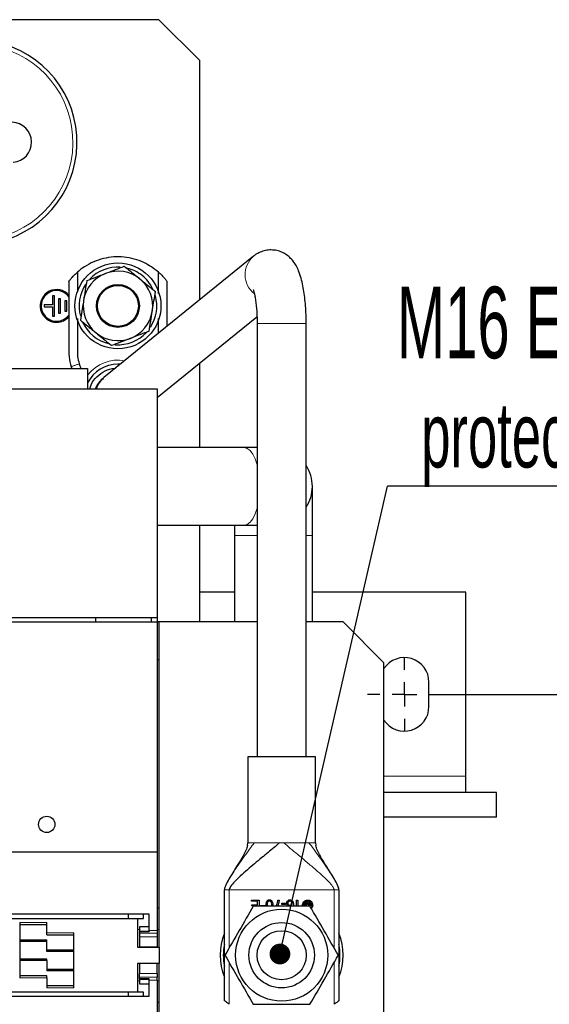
# Model space of a CAD drawing. Header units: millimetres. Extents: x 5 to 418, y 2 to 292.
# Tile 6 of 30: x 130 to 156, y 102 to 150. Entities that reach past the tile are written whole.
import ezdxf

# ---------------------------------------------------------------- set-up
doc = ezdxf.new("R2010")
doc.units = ezdxf.units.MM
doc.layers.add('SLD-0', color=7, linetype='Continuous')
doc.styles.add('SLDTEXTSTYLE0', font='TXT', dxfattribs={"width": 0.605})
doc.dimstyles.new('SLDDIMSTYLE1', dxfattribs={"dimtxt": 3.5, "dimasz": 3.302, "dimexe": 0, "dimexo": 0.0625, "dimgap": 0.875, "dimtad": 1, "dimdec": 0, "dimlfac": 5, "dimrnd": 1e-09, "dimzin": 12, "dimdsep": 46, "dimtxsty": 'SLDTEXTSTYLE0', "dimsah": 1, "dimcen": 0.09, "dimadec": 0, "dimazin": 3, "dimtfac": 1, "dimtofl": 0, "dimtmove": 0, "dimatfit": 3, "dimfxl": 1, "dimfrac": 2, "dimtolj": 1, "dimtzin": 12, "dimarcsym": 0})
doc.dimstyles.new('SLDDIMSTYLE4', dxfattribs={"dimtxt": 0.18, "dimasz": 1.016, "dimexe": 0, "dimexo": 0.0625, "dimgap": 0, "dimtad": 0, "dimtih": 1, "dimtoh": 1, "dimdec": 0, "dimrnd": 1e-09, "dimzin": 0, "dimdsep": 46, "dimtxsty": 'Standard', "dimblk1": 'DOT', "dimblk2": 'DOT', "dimsah": 1, "dimcen": 0.09, "dimadec": 0, "dimazin": 0, "dimtfac": 1.016, "dimtdec": 0, "dimtofl": 0, "dimtmove": 0, "dimatfit": 3, "dimldrblk": 'DOT', "dimfxl": 1, "dimfrac": 2, "dimtolj": 1, "dimtzin": 0, "dimarcsym": 0})

# ---------------------------------------------------------------- blocks, each defined once
blk = doc.blocks.new('_D_7')
at = {"layer": 'SLD-0', "color": 7}
for p, q in [((150.256, 117.48), (166.801, 117.48)), ((165.801, 83.82), (165.801, 117.48)), ((150.256, 83.82), (166.801, 83.82))]:
    blk.add_line(p, q, dxfattribs=at)
for points in [[(165.801, 117.48), (165.293, 114.178), (166.309, 114.178)], [(165.801, 83.82), (166.309, 87.122), (165.293, 87.122)]]:
    blk.add_solid(points, dxfattribs=at)
at = {"layer": 'SLD-0', "color": 7, "insert": (161.289, 96.64), "char_height": 3.5, "attachment_point": 1, "rotation": 90, "style": 'SLDTEXTSTYLE0'}
blk.add_mtext('168', dxfattribs=at)
blk = doc.blocks.new('SW_NOTE_0_1')
at = {"layer": 'SLD-0', "color": 0}
blk.add_line((30.237, 0), (0, 0), dxfattribs=at)
at = {"layer": 'SLD-0', "color": 0, "attachment_point": 1, "style": 'SLDTEXTSTYLE0'}
for s, insert, char_height in [('M16 Erdung', (0.467, 9.75), 3.5), ('protective earth', (1.657, 4.085), 3.175)]:
    blk.add_mtext(s, dxfattribs=dict(at, insert=insert, char_height=char_height))
blk = doc.blocks.new('_Dot')
at = {"color": 0, "linetype": 'ByBlock', "lineweight": -2}
blk.add_line((-0.5, 0), (-1, 0), dxfattribs=at)
at = {"color": 0, "linetype": 'ByBlock', "const_width": 0.5}
blk.add_lwpolyline([(-0.25, 0, 1), (0.25, 0, 1)], format="xyb", close=True, dxfattribs=at)
blk = doc.blocks.new('SW_CENTERMARKSYMBOL_5')
at = {"layer": 'SLD-0', "color": 0}
for p, q in [((0, 1.2), (0, 1.8)), ((0, 0), (0, 0.6)), ((-1.2, 0), (-1.8, 0)), ((0, 0), (-0.6, 0)), ((0, 0), (0, -0.6)), ((0, 0), (0.6, 0)), ((1.2, 0), (1.8, 0)), ((0, -1.2), (0, -1.8))]:
    blk.add_line(p, q, dxfattribs=at)

msp = doc.modelspace()

# ---------------------------------------------------------------- linework, layer by layer
at = {"color": 7, "linetype": 'Continuous', "lineweight": 25}
for p, q in [((136.4563, 150.4804), (70.4563, 150.4804)), ((138.4563, 148.4804), (136.4563, 150.4804)), ((138.4563, 136.7765), (138.4563, 148.4804)), ((141.0843, 138.9117), (133.7725, 132.9709)), ((141.104, 138.9273), (141.0843, 138.9117)), ((132.4763, 138.1342), (132.4763, 137.1683)), ((136.4363, 137.0794), (136.4363, 138.1342)), ((131.3563, 136.9804), (131.2563, 136.9804)), ((131.2563, 136.9804), (131.2563, 136.5304)), ((131.3563, 135.9804), (131.3563, 136.9804)), ((131.5563, 136.8304), (131.5563, 136.1304)), ((131.6563, 136.8304), (131.5563, 136.8304)), ((131.6563, 136.1304), (131.6563, 136.8304)), ((131.2563, 136.5304), (130.8563, 136.5304)), ((130.8563, 136.5304), (130.8563, 136.4304)), ((130.8563, 136.4304), (131.2563, 136.4304)), ((131.2563, 136.4304), (131.2563, 135.9804)), ((131.9563, 136.7304), (131.8563, 136.7304)), ((131.8563, 136.7304), (131.8563, 136.2304)), ((131.9563, 136.2304), (131.9563, 136.7304)), ((131.2563, 135.9804), (131.3563, 135.9804)), ((131.5563, 136.1304), (131.6563, 136.1304)), ((131.8563, 136.2304), (131.9563, 136.2304)), ((136.3763, 131.9942), (141.25, 135.9539)), ((136.4363, 135.1352), (136.4363, 135.8712)), ((141.2563, 135.6172), (141.2563, 114.4204)), ((143.6563, 114.4204), (143.6563, 135.6172)), ((128.9763, 133.4204), (132.9763, 133.4204)), ((132.1597, 133.5332), (132.1995, 133.4204)), ((132.5659, 133.6476), (132.6458, 133.4204)), ((132.9763, 133.4204), (132.9763, 132.4204)), ((138.4563, 129.5504), (138.4563, 133.6842)), ((133.7725, 132.9709), (133.6996, 132.9117)), ((125.5763, 132.4204), (136.3763, 132.4204)), ((136.3763, 132.4204), (136.3763, 121.2204)), ((140.6213, 129.5504), (136.3763, 129.5504)), ((141.2563, 129.5504), (140.6213, 129.5504)), ((143.9563, 125.2504), (143.9563, 127.6504)), ((136.3763, 125.7504), (140.6213, 125.7504)), ((138.4563, 121.0204), (138.4563, 125.7504)), ((140.1563, 125.7504), (140.1563, 125.2504)), ((140.6213, 125.7504), (141.2563, 125.7504)), ((140.1563, 125.2504), (140.1563, 121.0204)), ((143.9563, 121.0204), (143.9563, 125.2504)), ((140.1563, 122.4804), (138.4563, 122.4804)), ((151.4563, 122.4804), (143.9563, 122.4804)), ((151.4563, 113.4804), (151.4563, 122.4804)), ((136.3763, 121.2204), (125.5763, 121.2204)), ((125.5763, 121.0204), (136.3763, 121.0204)), ((133.3763, 121.0204), (133.3763, 121.2204)), ((136.0763, 121.2204), (136.0763, 121.0204)), ((136.3763, 121.2204), (136.3763, 121.0204)), ((136.3763, 121.0204), (136.3763, 109.7799)), ((136.4763, 121.0204), (136.3763, 121.0204)), ((136.4763, 119.1904), (136.4763, 121.0204)), ((141.2563, 121.0204), (136.4763, 121.0204)), ((145.4563, 121.0204), (143.6563, 121.0204)), ((147.4563, 119.0204), (145.4563, 121.0204)), ((136.3763, 119.1904), (136.4763, 119.1904)), ((136.4763, 107.0225), (136.4763, 119.1904)), ((147.4563, 88.8204), (147.4563, 119.0204)), ((149.6563, 116.8804), (149.6563, 118.0804)), ((140.8063, 114.4204), (140.8063, 110.2204)), ((144.1063, 114.4204), (140.8063, 114.4204)), ((144.1063, 110.2204), (144.1063, 114.4204)), ((151.4563, 112.6804), (151.4563, 113.4804)), ((152.9563, 112.6804), (147.4563, 112.6804)), ((152.9563, 111.4804), (152.9563, 112.6804)), ((152.9563, 111.4804), (147.4563, 111.4804)), ((140.7799, 110.0913), (140.8063, 110.2204)), ((144.1063, 110.2204), (144.1341, 110.0917)), ((125.5763, 109.7799), (136.3763, 109.7799)), ((136.3763, 109.7799), (136.3763, 105.9335)), ((139.6563, 102.4976), (139.6563, 107.9204)), ((145.2563, 107.9204), (145.2563, 102.4976)), ((140.9763, 107.4212), (141.3498, 107.4212)), ((140.9763, 107.3621), (140.9763, 107.4212)), ((141.3498, 107.4212), (141.3498, 107.1204)), ((142.2501, 107.2836), (142.2738, 107.4212)), ((142.2738, 107.4212), (142.337, 107.4212)), ((143.1892, 107.4212), (143.2505, 107.4212)), ((143.1892, 107.1204), (143.1892, 107.4212)), ((143.2505, 107.4212), (143.2505, 107.1204)), ((136.4763, 107.0225), (136.3763, 107.0225)), ((136.4763, 105.9739), (136.4763, 107.0225)), ((141.2835, 107.3621), (140.9763, 107.3621)), ((141.0064, 107.1922), (141.2835, 107.1922)), ((141.0064, 107.1331), (141.0064, 107.1922)), ((141.0381, 107.1331), (141.0064, 107.1331)), ((141.2835, 107.1922), (141.2835, 107.3621)), ((141.417, 107.1204), (141.417, 107.1574)), ((141.417, 107.1574), (141.6632, 107.1574)), ((141.6632, 107.1574), (141.6632, 107.1204)), ((141.7018, 107.1204), (141.6968, 107.1746)), ((141.9594, 107.1746), (141.9552, 107.1204)), ((142.4616, 107.2711), (142.6507, 107.2711)), ((142.4616, 107.2093), (142.4616, 107.2711)), ((142.6507, 107.2093), (142.4616, 107.2093)), ((142.6507, 107.2711), (142.6507, 107.2093)), ((143.0344, 107.1872), (143.0273, 107.1204)), ((143.5547, 107.1548), (143.6185, 107.354)), ((143.6047, 107.1548), (143.5547, 107.1548)), ((143.6506, 107.2984), (143.6162, 107.191)), ((143.6162, 107.191), (143.6599, 107.191)), ((143.6185, 107.354), (143.6778, 107.3761)), ((143.6599, 107.191), (143.6278, 107.1033)), ((143.6921, 107.1204), (143.6506, 107.2984)), ((143.6778, 107.3761), (143.7226, 107.1966)), ((143.7226, 107.1966), (143.7692, 107.3761)), ((143.7924, 107.2947), (143.7498, 107.1204)), ((143.7692, 107.3761), (143.8237, 107.3567)), ((143.7868, 107.1484), (143.7774, 107.191)), ((143.7774, 107.191), (143.8151, 107.191)), ((143.8267, 107.1484), (143.7868, 107.1484)), ((143.8151, 107.191), (143.7924, 107.2947)), ((143.8237, 107.3567), (143.8783, 107.1411)), ((135.9763, 106.7209), (125.9763, 106.7209)), ((126.5463, 106.5204), (135.4063, 106.5204)), ((134.9763, 106.5204), (134.9763, 106.7209)), ((135.4063, 106.5204), (135.4063, 105.1204)), ((135.4063, 106.5204), (135.7063, 106.5204)), ((135.7063, 106.5204), (135.7063, 106.7209)), ((135.9763, 105.9335), (135.9763, 106.7209)), ((129.6563, 106.3204), (129.6563, 103.6204)), ((129.6563, 106.2204), (130.9763, 106.2204)), ((130.9763, 105.8204), (130.9763, 106.3204)), ((135.9763, 106.1154), (135.5063, 106.1154)), ((135.5063, 106.1154), (135.5063, 105.8999)), ((136.4763, 105.1204), (136.4763, 105.9739)), ((130.9763, 105.7204), (130.9763, 105.8204)), ((130.9763, 105.7204), (132.2963, 105.7204)), ((130.9763, 104.9768), (130.9763, 105.4768)), ((132.2963, 103.1204), (132.2963, 105.8204)), ((135.5063, 105.8999), (135.9763, 105.8999)), ((135.5063, 105.8999), (135.5063, 105.8827)), ((135.5063, 105.8827), (135.5063, 105.7921)), ((135.5063, 105.8827), (135.9763, 105.8827)), ((135.5063, 105.7921), (135.5063, 105.6204)), ((135.5063, 105.6204), (135.5063, 105.1254)), ((135.9763, 105.9335), (135.9763, 105.8827)), ((136.3763, 105.9335), (136.3763, 105.7921)), ((136.3763, 105.7921), (136.3763, 105.6204)), ((136.3763, 105.6204), (136.3763, 105.1254)), ((129.6563, 105.4104), (130.9763, 105.4104)), ((135.4063, 105.1204), (136.4763, 105.1204)), ((135.5063, 105.1254), (136.3763, 105.1254)), ((136.4763, 105.1204), (136.4763, 104.3204)), ((130.9763, 104.5304), (129.6563, 104.5304)), ((130.9763, 104.9578), (130.9763, 104.9768)), ((130.9763, 104.9104), (130.9763, 104.9578)), ((132.2963, 104.9104), (130.9763, 104.9104)), ((130.9763, 104.483), (130.9763, 104.5304)), ((130.9763, 104.4639), (130.9763, 104.483)), ((130.9763, 104.4639), (130.9763, 103.9639)), ((130.9763, 104.0304), (132.2963, 104.0304)), ((136.4763, 104.3204), (135.4063, 104.3204)), ((135.4063, 104.3204), (135.4063, 102.9204)), ((136.3763, 104.3154), (135.5063, 104.3154)), ((135.5063, 104.3154), (135.5063, 103.8204)), ((136.3763, 103.8204), (136.3763, 104.3154)), ((136.4763, 103.4668), (136.4763, 104.3204)), ((130.9763, 103.7204), (129.6563, 103.7204)), ((130.9763, 103.6204), (130.9763, 103.7204)), ((130.9763, 103.6204), (130.9763, 103.1204)), ((135.5063, 103.6486), (135.5063, 103.8204)), ((135.5063, 103.558), (135.5063, 103.6486)), ((135.9763, 103.558), (135.5063, 103.558)), ((135.5063, 103.558), (135.5063, 103.5408)), ((135.9763, 103.5072), (135.9763, 103.558)), ((136.3763, 103.8204), (136.3763, 103.6486)), ((136.3763, 103.5072), (136.3763, 103.6486)), ((132.2963, 103.2204), (130.9763, 103.2204)), ((135.9763, 103.5408), (135.5063, 103.5408)), ((135.5063, 103.5408), (135.5063, 103.3254)), ((135.5063, 103.3254), (135.9763, 103.3254)), ((135.9763, 102.7198), (135.9763, 103.5072)), ((136.3763, 103.5072), (136.3763, 99.6608)), ((136.4763, 102.4183), (136.4763, 103.4668)), ((125.9763, 102.7198), (135.9763, 102.7198)), ((135.4063, 102.9204), (126.5463, 102.9204)), ((134.9763, 102.7198), (134.9763, 102.9204)), ((135.7063, 102.9204), (135.4063, 102.9204)), ((135.7063, 102.7198), (135.7063, 102.9204)), ((136.3763, 102.4183), (136.4763, 102.4183)), ((136.4763, 90.2504), (136.4763, 102.4183))]:
    msp.add_line(p, q, dxfattribs=at)
at = {"color": 7, "linetype": 'Continuous', "lineweight": 18}
for p, q in [((142.7409, 135.6172), (141.2563, 135.6172)), ((143.6563, 135.6172), (142.7409, 135.6172)), ((140.1563, 125.2504), (141.2563, 125.2504)), ((143.6563, 125.2504), (143.9563, 125.2504)), ((151.4563, 113.4804), (147.4563, 113.4804)), ((141.1214, 110.2204), (141.2154, 110.2204)), ((142.3527, 110.2204), (142.5599, 110.2204)), ((143.6973, 110.2204), (143.7912, 110.2204)), ((145.0163, 107.9204), (139.8963, 107.9204)), ((139.8963, 107.9204), (139.8963, 105.0863)), ((145.0163, 105.0863), (145.0163, 107.9204)), ((130.9763, 106.3204), (129.6563, 106.3204)), ((135.4063, 105.9739), (135.5063, 105.9739)), ((136.3763, 105.9739), (136.4763, 105.9739)), ((130.9763, 105.4768), (129.6563, 105.4768)), ((132.2963, 105.8204), (130.9763, 105.8204)), ((135.5063, 105.7921), (136.3763, 105.7921)), ((136.3763, 105.6204), (135.5063, 105.6204)), ((136.3763, 105.9335), (135.9763, 105.9335)), ((129.6563, 105.4578), (130.9763, 105.4578)), ((132.2963, 104.9768), (130.9763, 104.9768)), ((130.9763, 104.9578), (132.2963, 104.9578)), ((130.9763, 104.483), (129.6563, 104.483)), ((129.6563, 104.4639), (130.9763, 104.4639)), ((139.8963, 104.3544), (139.8963, 102.3195)), ((145.0163, 102.3195), (145.0163, 104.3544)), ((129.6563, 103.6204), (130.9763, 103.6204)), ((132.2963, 103.983), (130.9763, 103.983)), ((130.9763, 103.9639), (132.2963, 103.9639)), ((135.5063, 103.8204), (136.3763, 103.8204)), ((135.5063, 103.6486), (136.3763, 103.6486)), ((130.9763, 103.1204), (132.2963, 103.1204)), ((135.5063, 103.4668), (135.4063, 103.4668)), ((135.9763, 103.5072), (136.3763, 103.5072)), ((136.4763, 103.4668), (136.3763, 103.4668))]:
    msp.add_line(p, q, dxfattribs=at)
at = {"color": 7, "linetype": 'Continuous', "lineweight": 18, "flags": 128}
for points in [[(141.2563, 128.7063), (141.1614, 128.9939), (141.0457, 129.2302), (140.9136, 129.4057), (140.7703, 129.5139), (140.6213, 129.5504)], [(140.6213, 125.7504), (140.7703, 125.7869), (140.9136, 125.895), (141.0457, 126.0706), (141.1614, 126.3069), (141.2563, 126.5944)]]:
    msp.add_lwpolyline(points, dxfattribs=at)
at = {"color": 7, "linetype": 'Continuous', "lineweight": 25}
for centre, radius in [((134.4563, 136.4804), 2.1), ((134.4563, 136.4804), 1.05), ((134.4563, 136.4804), 1), ((130.9763, 111.1214), 0.4), ((142.4563, 104.7204), 2.25), ((142.4563, 104.7204), 1.6), ((142.4563, 104.7204), 1.2)]:
    msp.add_circle(centre, radius, dxfattribs=at)
for centre, radius, start, end in [((127.4563, 144.4804), 5, 283.83127, 163.7756), ((129.2542, 144.4825), 0.98, 274.78186, 174.85577), ((134.4563, 136.4804), 1.9, 86.59584, 136.2947), ((134.4563, 136.4804), 1.9, 51.65557, 76.56286), ((134.4563, 136.4804), 1.7, 110.97263, 170.97263), ((134.4563, 136.4804), 1.7, 50.97263, 110.97263), ((134.4563, 136.4804), 1.7, 350.97263, 50.97263), ((134.4563, 136.4804), 1.9, 25.68365, 51.65557), ((131.4563, 136.4804), 0.8, 40.12226, 270), ((134.4563, 136.4804), 1.9, 146.35095, 195.25345), ((131.4563, 136.4804), 0.75, 35.25273, 270), ((134.4563, 136.4804), 1.9, 326.69199, 15.61121), ((134.4563, 136.4804), 1.7, 170.97263, 230.97263), ((131.4563, 136.4804), 0.75, 270, 324.71343), ((131.4563, 136.4804), 0.8, 270, 319.35815), ((134.4563, 136.4804), 1.7, 290.97263, 350.97263), ((134.4563, 136.4804), 1.9, 204.80953, 255.81574), ((134.4563, 136.4804), 1.7, 230.97263, 290.97263), ((134.4563, 136.4804), 1.9, 266.11539, 317.1147), ((134.4563, 131.9804), 1.65, 90, 153.76256), ((134.4563, 131.9804), 1.65, 85.75173, 90), ((134.4563, 131.9804), 1.2, 129.09348, 158.48979), ((142.0563, 127.6504), 1.9, 0, 32.6369), ((142.0563, 127.6504), 1.9, 327.3631, 0), ((148.4563, 118.0804), 1.2, 0, 146.44269), ((148.4563, 116.8804), 1.2, 213.55731, 0), ((142.4563, 104.7204), 3, 158.96053, 201.03947), ((142.4563, 104.7204), 3, 338.96053, 21.03947), ((142.4563, 104.7204), 2.85, 169.25176, 190.74824), ((142.4563, 104.7204), 2.85, 349.25176, 10.74824)]:
    msp.add_arc(centre, radius, start, end, dxfattribs=at)
at = {"color": 7, "linetype": 'Continuous', "lineweight": 18}
for centre, radius, start, end in [((127.4563, 144.4804), 4.8, 284.89015, 163.07967), ((141.8538, 138.0095), 1.1857, 130.459, 231.58781), ((134.4563, 131.9804), 1.85, 79.53328, 143.1301), ((134.4819, 132.1011), 1.1225, 129.20344, 163.47421)]:
    msp.add_arc(centre, radius, start, end, dxfattribs=at)
at = {"color": 7, "linetype": 'Continuous', "lineweight": 25}
for points, knots in [([(143.6563, 135.6172), (143.6559, 135.6927), (143.6547, 135.9119), (143.641, 136.273), (143.6101, 136.6906), (143.5633, 137.0925), (143.499, 137.477), (143.4116, 137.8498), (143.3043, 138.1715), (143.1742, 138.4439), (143.031, 138.6626), (142.8594, 138.8532), (142.6524, 139.0145), (142.4131, 139.1363), (142.1499, 139.2087), (141.8715, 139.2258), (141.5977, 139.1838), (141.3468, 139.0891), (141.1821, 138.9888), (141.1015, 138.9252), (141.0843, 138.9117)], [0, 0, 0, 0, 0.0370461, 0.1075758, 0.178556, 0.2505683, 0.3245937, 0.4025131, 0.4887374, 0.550909, 0.6036928, 0.6533557, 0.7016772, 0.7495851, 0.7974547, 0.8454217, 0.8953305, 0.9423583, 0.9877233, 1, 1, 1, 1]), ([(136.4363, 138.1342), (136.2081, 138.3046), (135.8438, 138.5767), (135.2546, 138.7852), (134.7564, 138.8802), (134.2485, 138.8867), (133.7463, 138.8103), (133.2656, 138.6479), (132.8348, 138.4232), (132.5899, 138.2257), (132.4763, 138.1342)], [0, 0, 0, 0, 0.1965131, 0.3135668, 0.4306205, 0.5476741, 0.6647278, 0.7817814, 0.8988351, 1, 1, 1, 1]), ([(133.8479, 138.0677), (133.8696, 138.0761), (134.0341, 138.1391), (134.3443, 138.258), (134.6235, 138.365), (134.7643, 138.419)], [0, 0, 0, 0, 0.070088, 0.5307834, 1, 1, 1, 1]), ([(134.7643, 138.419), (134.9537, 138.2655), (135.2051, 138.0617), (135.4632, 137.8526), (135.5268, 137.801)], [0, 0, 0, 0, 0.7534206, 1, 1, 1, 1]), ([(132.0569, 137.6811), (132.0591, 137.6841), (132.0633, 137.6898), (132.1045, 137.7436), (132.1613, 137.8136), (132.2638, 137.9301), (132.3653, 138.0347), (132.4532, 138.1135), (132.4763, 138.1342)], [0, 0, 0, 0, 0.119229, 0.2286482, 0.4502267, 0.5616095, 0.8849381, 1, 1, 1, 1]), ([(132.9314, 137.7164), (133.0802, 137.7735), (133.3806, 137.8886), (133.6912, 138.0077), (133.8479, 138.0677)], [0, 0, 0, 0, 0.495458, 1, 1, 1, 1]), ([(135.5268, 137.801), (135.7257, 137.6398), (135.9838, 137.4305), (136.2322, 137.2292), (136.2893, 137.183)], [0, 0, 0, 0, 0.7702918, 1, 1, 1, 1]), ([(136.4363, 138.1342), (136.4644, 138.1089), (136.5493, 138.0326), (136.6718, 137.9062), (136.7742, 137.7862), (136.8339, 137.7103), (136.8556, 137.6813), (136.8545, 137.6828), (136.8541, 137.6833)], [0, 0, 0, 0, 0.1353762, 0.4084529, 0.6486903, 0.7882344, 0.9282357, 1, 1, 1, 1]), ([(132.0575, 137.6811), (132.0571, 137.4146), (132.0562, 136.7453), (132.0577, 135.8839), (132.0551, 135.1024), (132.0627, 134.5447), (132.0353, 133.9977), (132.1315, 133.6519), (132.179, 133.4812)], [0, 0, 0, 0, 0.189789, 0.4766408, 0.6135493, 0.7461024, 0.8746778, 1, 1, 1, 1]), ([(132.9314, 137.7164), (132.9064, 137.559), (132.8559, 137.2413), (132.8037, 136.9128), (132.7774, 136.7471)], [0, 0, 0, 0, 0.49545796, 1, 1, 1, 1]), ([(136.8548, 135.4752), (136.8547, 135.554), (136.8546, 135.8388), (136.8551, 136.3966), (136.8541, 137.0539), (136.8576, 137.5051), (136.8589, 137.6833)], [0, 0, 0, 0, 0.1070422, 0.3868775, 0.7579513, 1, 1, 1, 1]), ([(141.0676, 137.2827), (141.0673, 137.2832), (141.0634, 137.2907), (141.0776, 137.2597), (141.1006, 137.1843), (141.1347, 137.0469), (141.1706, 136.8537), (141.2049, 136.6064), (141.2327, 136.3144), (141.2509, 135.9949), (141.2561, 135.7575), (141.2563, 135.6326), (141.2563, 135.6172)], [0, 0, 0, 0, 0.0062994, 0.09387071, 0.19188992, 0.30236303, 0.42480103, 0.5570374, 0.69636172, 0.84031907, 0.98039481, 1, 1, 1, 1]), ([(136.1353, 136.2136), (136.1389, 136.2366), (136.1666, 136.4106), (136.2187, 136.7387), (136.2656, 137.034), (136.2893, 137.183)], [0, 0, 0, 0, 0.070088, 0.5307834, 1, 1, 1, 1]), ([(132.7774, 136.7471), (132.7737, 136.7241), (132.7461, 136.5501), (132.694, 136.2221), (132.6471, 135.9268), (132.6234, 135.7778)], [0, 0, 0, 0, 0.070088, 0.5307834, 1, 1, 1, 1]), ([(132.4763, 135.8578), (132.4763, 135.7386), (132.4763, 135.4903), (132.4764, 135.113), (132.4758, 134.7113), (132.4779, 134.3455), (132.4722, 133.9809), (132.5318, 133.7687), (132.5659, 133.6476)], [0, 0, 0, 0, 0.1612231, 0.3356094, 0.5099956, 0.7040479, 0.8309843, 1, 1, 1, 1]), ([(135.9813, 135.2443), (136.0063, 135.4017), (136.0568, 135.7194), (136.1089, 136.0479), (136.1353, 136.2136)], [0, 0, 0, 0, 0.495458, 1, 1, 1, 1]), ([(132.6234, 135.7778), (132.8128, 135.6242), (133.0642, 135.4205), (133.3222, 135.2113), (133.3859, 135.1597)], [0, 0, 0, 0, 0.7534206, 1, 1, 1, 1]), ([(133.3859, 135.1597), (133.5847, 134.9985), (133.8429, 134.7893), (134.0913, 134.5879), (134.1483, 134.5417)], [0, 0, 0, 0, 0.7702918, 1, 1, 1, 1]), ([(135.0648, 134.893), (135.0431, 134.8847), (134.8786, 134.8216), (134.5684, 134.7027), (134.2892, 134.5957), (134.1483, 134.5417)], [0, 0, 0, 0, 0.070088, 0.5307834, 1, 1, 1, 1]), ([(135.9813, 135.2443), (135.8324, 135.1872), (135.532, 135.0721), (135.2215, 134.953), (135.0648, 134.893)], [0, 0, 0, 0, 0.495458, 1, 1, 1, 1]), ([(133.0854, 132.4204), (133.102, 132.4878), (133.1578, 132.7148), (133.4156, 133.037), (133.8171, 133.3223), (134.1529, 133.4254), (134.3294, 133.4336), (134.3427, 133.4342)], [0, 0, 0, 0, 0.1206848, 0.4062158, 0.6915857, 0.9767161, 1, 1, 1, 1]), ([(133.5946, 132.8154), (133.5946, 132.8155), (133.6337, 132.8724), (133.6977, 132.9052), (133.7617, 132.9379)], [0, 0, 0, 0, 0.0013314, 1, 1, 1, 1]), ([(140.7934, 110.0896), (140.7825, 110.0497), (140.7595, 109.9659), (140.6644, 109.739), (140.4871, 109.4286), (140.2066, 108.9802), (139.944, 108.5617), (139.7512, 108.2131), (139.6829, 108.0474), (139.6603, 107.9706), (139.6575, 107.9357), (139.6563, 107.9204)], [0, 0, 0, 0, 0.0415711, 0.0874437, 0.2541552, 0.4542856, 0.7708123, 0.9116582, 0.9642781, 0.9843338, 1, 1, 1, 1]), ([(142.3527, 110.2204), (142.262, 110.1421), (142.063, 109.9706), (141.7761, 109.7315), (141.4576, 109.4669), (141.1232, 109.1883), (140.7734, 108.8908), (140.449, 108.6033), (140.176, 108.3396), (140.0023, 108.1442), (139.9215, 108.0165), (139.9026, 107.9621), (139.8974, 107.941), (139.8967, 107.9269), (139.8963, 107.9204)], [0, 0, 0, 0, 0.0791361, 0.1734899, 0.2816984, 0.4211376, 0.5649181, 0.7210234, 0.854943, 0.9516998, 0.9847378, 0.9907431, 0.9957578, 1, 1, 1, 1]), ([(145.2563, 107.9204), (145.2551, 107.9356), (145.2512, 107.9819), (145.2257, 108.0565), (145.1575, 108.2212), (145.0273, 108.4554), (144.8485, 108.7537), (144.6655, 109.045), (144.4952, 109.3175), (144.3406, 109.5748), (144.2258, 109.7926), (144.1533, 109.966), (144.1302, 110.0498), (144.1192, 110.0896)], [0, 0, 0, 0, 0.0156653, 0.0473636, 0.0883464, 0.2292203, 0.3900996, 0.5457974, 0.6823497, 0.8060338, 0.9126623, 0.9584707, 1, 1, 1, 1]), ([(141.6968, 107.1746), (141.6982, 107.2191), (141.7001, 107.2826), (141.7308, 107.3595), (141.7647, 107.401), (141.8074, 107.424), (141.839, 107.4293), (141.8564, 107.4295), (141.8595, 107.4296)], [0, 0, 0, 0, 0.3873168, 0.5537488, 0.7216072, 0.8471786, 0.9721904, 1, 1, 1, 1]), ([(141.8595, 107.4296), (141.871, 107.429), (141.8932, 107.428), (141.9243, 107.4179), (141.9518, 107.4017), (141.9659, 107.3861), (141.9731, 107.3781)], [0, 0, 0, 0, 0.2666076, 0.5133721, 0.7531775, 1, 1, 1, 1]), ([(142.337, 107.4212), (142.3288, 107.3643), (142.3144, 107.2649), (142.2792, 107.1636), (142.2527, 107.1241), (142.2502, 107.1204)], [0, 0, 0, 0, 0.5475768, 0.9573785, 1, 1, 1, 1]), ([(142.704, 107.2589), (142.7065, 107.2827), (142.7111, 107.3285), (142.7447, 107.383), (142.7884, 107.4157), (142.8277, 107.4283), (142.8522, 107.4292), (142.8607, 107.4296)], [0, 0, 0, 0, 0.2763498, 0.5302985, 0.7158801, 0.9013141, 1, 1, 1, 1]), ([(142.8607, 107.4296), (142.8796, 107.4281), (142.9177, 107.4251), (142.9665, 107.3965), (143.0055, 107.3519), (143.0309, 107.2801), (143.0331, 107.2224), (143.0344, 107.1872)], [0, 0, 0, 0, 0.1676961, 0.3364423, 0.4878358, 0.6873697, 1, 1, 1, 1]), ([(143.4737, 107.1712), (143.476, 107.1989), (143.4807, 107.2545), (143.5233, 107.3271), (143.5856, 107.3857), (143.6568, 107.4175), (143.7056, 107.4202), (143.7237, 107.4212)], [0, 0, 0, 0, 0.2109646, 0.4226457, 0.6267592, 0.8613387, 1, 1, 1, 1]), ([(143.7237, 107.4212), (143.7515, 107.4189), (143.8071, 107.4142), (143.8799, 107.3715), (143.9384, 107.3092), (143.9701, 107.2381), (143.9727, 107.1894), (143.9737, 107.1712)], [0, 0, 0, 0, 0.2113094, 0.4233425, 0.6276605, 0.8610576, 1, 1, 1, 1]), ([(141.0707, 107.1204), (140.842, 106.7242), (140.3801, 105.9243), (139.9182, 105.1242), (139.685, 104.7204)], [0, 0, 0, 0, 0.4952157, 1, 1, 1, 1]), ([(143.842, 107.1204), (143.3845, 107.1204), (142.4608, 107.1204), (141.537, 107.1204), (141.0707, 107.1204)], [0, 0, 0, 0, 0.4952157, 1, 1, 1, 1]), ([(141.76, 107.1746), (141.7606, 107.2148), (141.7614, 107.2694), (141.7824, 107.3332), (141.8056, 107.3598), (141.8314, 107.3765), (141.8499, 107.3783), (141.8595, 107.3793)], [0, 0, 0, 0, 0.4746755, 0.6453756, 0.7815818, 0.8874488, 1, 1, 1, 1]), ([(141.8595, 107.3793), (141.8684, 107.3785), (141.886, 107.3769), (141.9121, 107.3615), (141.9346, 107.3368), (141.9585, 107.2734), (141.959, 107.218), (141.9594, 107.1746)], [0, 0, 0, 0, 0.1039968, 0.2081288, 0.3506252, 0.4910407, 1, 1, 1, 1]), ([(141.9731, 107.3781), (141.9809, 107.3663), (141.9976, 107.3409), (142.0187, 107.2724), (142.021, 107.2154), (142.0226, 107.1746)], [0, 0, 0, 0, 0.1988159, 0.4271345, 1, 1, 1, 1]), ([(142.1822, 107.1204), (142.1852, 107.1253), (142.2153, 107.1761), (142.2336, 107.2326), (142.2501, 107.2836)], [0, 0, 0, 0, 0.0980198, 1, 1, 1, 1]), ([(142.776, 107.1204), (142.7716, 107.1226), (142.7534, 107.1319), (142.7286, 107.1623), (142.707, 107.2077), (142.705, 107.2422), (142.704, 107.2589)], [0, 0, 0, 0, 0.0902238, 0.3733407, 0.6959056, 1, 1, 1, 1]), ([(142.7673, 107.2627), (142.7686, 107.281), (142.7707, 107.3112), (142.7925, 107.3478), (142.8179, 107.3694), (142.8429, 107.3784), (142.8572, 107.3791), (142.8622, 107.3793)], [0, 0, 0, 0, 0.3244792, 0.5342478, 0.7441604, 0.9112623, 1, 1, 1, 1]), ([(142.8645, 107.151), (142.8536, 107.1519), (142.8318, 107.1536), (142.8038, 107.17), (142.7829, 107.1938), (142.7694, 107.2254), (142.768, 107.2494), (142.7673, 107.2627)], [0, 0, 0, 0, 0.1947944, 0.3907489, 0.5678704, 0.7620471, 1, 1, 1, 1]), ([(142.8622, 107.3793), (142.8726, 107.3782), (142.8935, 107.376), (142.922, 107.3597), (142.9464, 107.3322), (142.9613, 107.2968), (142.9631, 107.2705), (142.9639, 107.2592)], [0, 0, 0, 0, 0.17907506, 0.35768168, 0.54870001, 0.80578333, 1, 1, 1, 1]), ([(142.9639, 107.2592), (142.9627, 107.2438), (142.9605, 107.217), (142.9403, 107.1841), (142.9142, 107.1619), (142.8869, 107.152), (142.87, 107.1512), (142.8645, 107.151)], [0, 0, 0, 0, 0.28003928, 0.48480395, 0.6892502, 0.89911405, 1, 1, 1, 1]), ([(143.5146, 107.1204), (143.514, 107.1218), (143.507, 107.1375), (143.5075, 107.1552), (143.508, 107.1712)], [0, 0, 0, 0, 0.0939802, 1, 1, 1, 1]), ([(143.508, 107.1712), (143.51, 107.1951), (143.514, 107.243), (143.5508, 107.3057), (143.6046, 107.3562), (143.666, 107.3837), (143.7081, 107.386), (143.7237, 107.3869)], [0, 0, 0, 0, 0.2109439, 0.4226053, 0.6266696, 0.861355, 1, 1, 1, 1]), ([(143.7237, 107.3869), (143.7477, 107.3849), (143.7957, 107.3808), (143.8585, 107.344), (143.9089, 107.2903), (143.9362, 107.2289), (143.9385, 107.1869), (143.9394, 107.1712)], [0, 0, 0, 0, 0.2113434, 0.4234129, 0.6277139, 0.8610297, 1, 1, 1, 1]), ([(145.2276, 104.7204), (144.9989, 105.1165), (144.537, 105.9164), (144.0751, 106.7165), (143.842, 107.1204)], [0, 0, 0, 0, 0.4952157, 1, 1, 1, 1]), ([(143.9737, 107.1712), (143.9711, 107.1438), (143.9658, 107.0889), (143.9373, 107.0316), (143.9124, 107.0095), (143.9082, 107.0057)], [0, 0, 0, 0, 0.452671, 0.9067954, 1, 1, 1, 1]), ([(143.9394, 107.1712), (143.9384, 107.1468), (143.9369, 107.1122), (143.919, 107.0833), (143.9137, 107.0748)], [0, 0, 0, 0, 0.7044914, 1, 1, 1, 1]), ([(139.685, 104.7204), (139.9138, 104.3242), (140.3756, 103.5243), (140.8375, 102.7242), (141.0707, 102.3204)], [0, 0, 0, 0, 0.4952157, 1, 1, 1, 1]), ([(143.842, 102.3204), (144.0707, 102.7165), (144.5325, 103.5164), (144.9944, 104.3165), (145.2276, 104.7204)], [0, 0, 0, 0, 0.4952157, 1, 1, 1, 1]), ([(139.8963, 102.3195), (139.863, 102.343), (139.7971, 102.3893), (139.7211, 102.4468), (139.6737, 102.4838), (139.6575, 102.4967), (139.6565, 102.4974), (139.6563, 102.4976)], [0, 0, 0, 0, 0.2889659, 0.5712824, 0.7593154, 0.9486095, 1, 1, 1, 1]), ([(141.0707, 102.3204), (141.5281, 102.3204), (142.4518, 102.3204), (143.3756, 102.3204), (143.842, 102.3204)], [0, 0, 0, 0, 0.4952157, 1, 1, 1, 1]), ([(145.2563, 102.4976), (145.2544, 102.496), (145.2505, 102.4929), (145.2213, 102.4699), (145.1766, 102.4354), (145.1117, 102.3869), (145.0543, 102.3458), (145.0207, 102.3225), (145.0163, 102.3195)], [0, 0, 0, 0, 0.1618768, 0.3231749, 0.4978016, 0.7091882, 0.9622475, 1, 1, 1, 1])]:
    msp.add_open_spline(points, degree=3, knots=knots, dxfattribs=at)
at = {"color": 7, "linetype": 'Continuous', "lineweight": 18}
for points, knots in [([(132.1703, 133.5084), (132.1756, 133.5103), (132.1867, 133.5142), (132.2619, 133.5406), (132.3451, 133.57), (132.4141, 133.5941), (132.4894, 133.6206), (132.5392, 133.6382), (132.5659, 133.6476)], [0, 0, 0, 0, 0.2351282, 0.496015, 0.6176694, 0.7580411, 0.8708151, 1, 1, 1, 1]), ([(139.6563, 107.9204), (139.6571, 107.9325), (139.6589, 107.9603), (139.6694, 108.0024), (139.6946, 108.0808), (139.7707, 108.2492), (139.9113, 108.4956), (140.1094, 108.807), (140.3457, 109.155), (140.6073, 109.5234), (140.868, 109.88), (141.0432, 110.1153), (141.1214, 110.2204)], [0, 0, 0, 0, 0.0097714, 0.0222223, 0.03767, 0.0858693, 0.208084, 0.3462287, 0.4999402, 0.6871451, 0.8603328, 1, 1, 1, 1]), ([(145.0163, 107.9204), (145.0157, 107.9288), (145.0144, 107.9477), (145.0059, 107.9752), (144.9855, 108.0244), (144.9073, 108.1489), (144.7363, 108.3393), (144.4638, 108.6034), (144.1101, 108.9166), (143.7011, 109.2626), (143.2859, 109.6075), (142.909, 109.9201), (142.6682, 110.1272), (142.5599, 110.2204)], [0, 0, 0, 0, 0.0055094, 0.0123854, 0.0209664, 0.0483404, 0.1451222, 0.2790763, 0.4352218, 0.6178952, 0.789429, 0.9052878, 1, 1, 1, 1]), ([(145.2563, 107.9204), (145.2556, 107.9325), (145.2538, 107.9603), (145.2432, 108.0024), (145.2181, 108.0808), (145.1419, 108.2492), (145.0014, 108.4956), (144.8033, 108.807), (144.5669, 109.155), (144.3053, 109.5234), (144.0446, 109.88), (143.8694, 110.1153), (143.7912, 110.2204)], [0, 0, 0, 0, 0.0097714, 0.0222223, 0.03767, 0.0858693, 0.208084, 0.3462287, 0.4999402, 0.6871451, 0.8603328, 1, 1, 1, 1])]:
    msp.add_open_spline(points, degree=3, knots=knots, dxfattribs=at)
for points in [[(140.8063, 110.2204), (140.8204, 110.2204), (140.8487, 110.2204), (141.0305, 110.2204), (141.1214, 110.2204)], [(141.2154, 110.2204), (141.2915, 110.2204), (141.4437, 110.2204), (141.7241, 110.2204), (142.0292, 110.2204), (142.2449, 110.2204), (142.3527, 110.2204)], [(142.5599, 110.2204), (142.6678, 110.2204), (142.8835, 110.2204), (143.1885, 110.2204), (143.469, 110.2204), (143.6212, 110.2204), (143.6973, 110.2204)], [(143.7912, 110.2204), (143.8821, 110.2204), (144.064, 110.2204), (144.0922, 110.2204), (144.1063, 110.2204)], [(139.6816, 107.9204), (139.6743, 107.9204), (139.6596, 107.9204), (139.6574, 107.9204), (139.6563, 107.9204)], [(139.8963, 107.9204), (139.8742, 107.9204), (139.8298, 107.9204), (139.7687, 107.9204), (139.7161, 107.9204), (139.6931, 107.9204), (139.6816, 107.9204)], [(145.231, 107.9204), (145.2195, 107.9204), (145.1966, 107.9204), (145.144, 107.9204), (145.0828, 107.9204), (145.0385, 107.9204), (145.0163, 107.9204)], [(145.2563, 107.9204), (145.2552, 107.9204), (145.253, 107.9204), (145.2384, 107.9204), (145.231, 107.9204)]]:
    msp.add_open_spline(points, degree=3, dxfattribs=at)

# ---------------------------------------------------------------- block references
at = {"layer": 'SLD-0'}
msp.add_blockref('SW_NOTE_0_1', (147.6237, 127.6698), dxfattribs=at)
at = {"layer": 'SLD-0', "color": 7}
msp.add_blockref('SW_CENTERMARKSYMBOL_5', (148.4563, 117.4804), dxfattribs=at)

# ---------------------------------------------------------------- dimensions: what is measured, and where the dimension line sits
dim = msp.add_linear_dim(base=(165.8009, 117.4804), p1=(150.2563, 83.8204), p2=(150.2563, 117.4804), angle=90, dimstyle='SLDDIMSTYLE1', dxfattribs=at)
dim.commit()
dim.dimension.update_dxf_attribs({"geometry": '_D_7', "text_midpoint": (165.8009, 100.6504), "dimtype": 160})

# ---------------------------------------------------------------- leaders
at = {"layer": 'SLD-0'}
msp.add_leader([(142.3729, 104.7796), (147.6237, 127.6698)], dimstyle='SLDDIMSTYLE4', dxfattribs=at)

doc.saveas('drawing.dxf')
